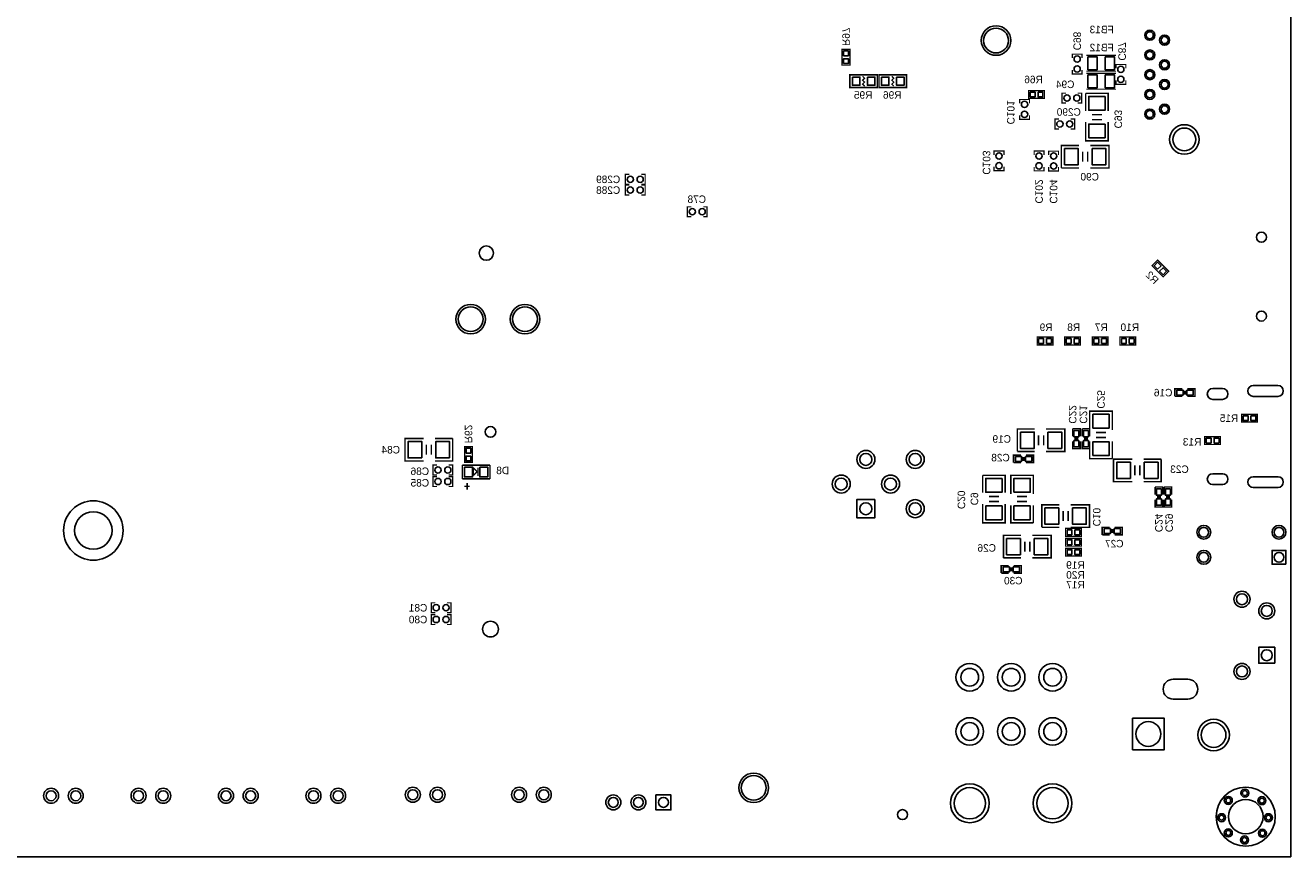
# Model space of a CAD drawing. Extents: x 0 to 254, y 0 to 180.
# Tile 3 of 4: x 126 to 254, y 0 to 84. Entities that reach past the tile are written whole.
import ezdxf

# ---------------------------------------------------------------- set-up
doc = ezdxf.new("R2010")
doc.units = 0
for name, color, linetype in [('BG_DRILLHOLE', 1, 'CONTINUOUS'), ('BG_OUTLINE', 2, 'CONTINUOUS'), ('PG_SILKSCREEN_BOTTOM', 6, 'CONTINUOUS'), ('PIN_BOTTOM', 8, 'CONTINUOUS'), ('RD_SILKSCREEN_BOTTOM', 7, 'CONTINUOUS')]:
    doc.layers.add(name, color=color, linetype=linetype)

msp = doc.modelspace()

# ---------------------------------------------------------------- linework, layer by layer
at = {"layer": 'BG_DRILLHOLE'}
for points in [[(225.39579, 82.771742, 1), (222.88119, 82.771742, 1)], [(240.075466, 83.311238, 1), (239.364266, 83.311238, 1)], [(241.57559, 82.811112, 1), (240.86439, 82.811112, 1)], [(240.075466, 81.311242, 1), (239.364266, 81.311242, 1)], [(240.075466, 79.311246, 1), (239.364266, 79.311246, 1)], [(241.57559, 80.311244, 1), (240.86439, 80.311244, 1)], [(241.57559, 78.311248, 1), (240.86439, 78.311248, 1)], [(240.075466, 77.31125, 1), (239.364266, 77.31125, 1)], [(241.57559, 75.811126, 1), (240.86439, 75.811126, 1)], [(240.075466, 75.311254, 1), (239.364266, 75.311254, 1)], [(244.375686, 72.741282, 1), (242.064286, 72.741282, 1)], [(251.542296, 62.827408, 1), (250.526296, 62.827408, 1)], [(173.20006, 61.215524, 1), (171.75226, 61.215524, 1)], [(172.150532, 54.51602, 1), (169.635932, 54.51602, 1)], [(177.650394, 54.51602, 1), (175.135794, 54.51602, 1)], [(251.542296, 54.826408, 1), (250.526296, 54.826408, 1)], [(173.443138, 43.082972, 1), (172.350938, 43.082972, 1)], [(211.55152, 40.29456, 1), (210.33232, 40.29456, 1)], [(216.55024, 40.29456, 1), (215.33104, 40.29456, 1)], [(209.05216, 37.7952, 1), (207.83296, 37.7952, 1)], [(214.05088, 37.7952, 1), (212.83168, 37.7952, 1)], [(134.551928, 33.082992, 1), (130.741928, 33.082992, 1)], [(211.55152, 35.29584, 1), (210.33232, 35.29584, 1)], [(216.55024, 35.29584, 1), (215.33104, 35.29584, 1)], [(245.691914, 32.90316, 1), (244.69217, 32.90316, 1)], [(253.311914, 32.90316, 1), (252.31217, 32.90316, 1)], [(245.691914, 30.36316, 1), (244.69217, 30.36316, 1)], [(253.311914, 30.36316, 1), (252.31217, 30.36316, 1)], [(249.622818, 26.115518, 1), (248.505218, 26.115518, 1)], [(252.135386, 24.929846, 1), (251.017786, 24.929846, 1)], [(173.697138, 23.083012, 1), (172.096938, 23.083012, 1)], [(252.135386, 20.437094, 1), (251.017786, 20.437094, 1)], [(249.622818, 18.786856, 1), (248.505218, 18.786856, 1)], [(222.37192, 18.200116, 1), (220.56852, 18.200116, 1)], [(226.57181, 18.200116, 1), (224.76841, 18.200116, 1)], [(230.7717, 18.200116, 1), (228.9683, 18.200116, 1)], [(222.37192, 12.7, 1), (220.56852, 12.7, 1)], [(226.57181, 12.7, 1), (224.76841, 12.7, 1)], [(230.7717, 12.7, 1), (228.9683, 12.7, 1)], [(240.83518, 12.446, 1), (238.32058, 12.446, 1)], [(247.43918, 12.3444, 1), (244.92458, 12.3444, 1)], [(200.83399, 6.985, 1), (198.31939, 6.985, 1)], [(128.870964, 6.181344, 1), (127.854964, 6.181344, 1)], [(131.370324, 6.181344, 1), (130.354324, 6.181344, 1)], [(137.735564, 6.181344, 1), (136.719564, 6.181344, 1)], [(140.234924, 6.181344, 1), (139.218924, 6.181344, 1)], [(146.600164, 6.181344, 1), (145.584164, 6.181344, 1)], [(149.099524, 6.181344, 1), (148.083524, 6.181344, 1)], [(155.464764, 6.181344, 1), (154.448764, 6.181344, 1)], [(157.964124, 6.181344, 1), (156.948124, 6.181344, 1)], [(165.534594, 6.285992, 1), (164.518594, 6.285992, 1)], [(168.033954, 6.285992, 1), (167.017954, 6.285992, 1)], [(176.308766, 6.285992, 1), (175.292766, 6.285992, 1)], [(178.808126, 6.285992, 1), (177.792126, 6.285992, 1)], [(223.06661, 5.417058, 1), (219.89161, 5.417058, 1)], [(231.44861, 5.417058, 1), (228.27361, 5.417058, 1)], [(249.60834, 6.44652, 1), (249.10034, 6.44652, 1)], [(185.853578, 5.511292, 1), (184.837578, 5.511292, 1)], [(188.393578, 5.511292, 1), (187.377578, 5.511292, 1)], [(190.933578, 5.511292, 1), (189.917578, 5.511292, 1)], [(247.93194, 5.70992, 1), (247.42394, 5.70992, 1)], [(251.19584, 4.064, 1), (247.69064, 4.064, 1)], [(251.33554, 5.68452, 1), (250.82754, 5.68452, 1)], [(247.24614, 3.95732, 1), (246.73814, 3.95732, 1)], [(251.99594, 3.95732, 1), (251.48794, 3.95732, 1)], [(247.93194, 2.40792, 1), (247.42394, 2.40792, 1)], [(251.38634, 2.38252, 1), (250.87834, 2.38252, 1)], [(249.58294, 1.69672, 1), (249.07494, 1.69672, 1)]]:
    msp.add_lwpolyline(points, format="xyb", close=True, dxfattribs=at)
at = {"layer": 'BG_OUTLINE'}
msp.add_lwpolyline([(0, 180.34), (254, 180.34), (254, 0), (0, 0)], close=True, dxfattribs=at)
at = {"layer": 'PG_SILKSCREEN_BOTTOM'}
for points, const_width in [([(208.53146, 81.8769), (209.32902, 81.8769), (209.32902, 80.2767), (208.53146, 80.2767), (208.53146, 81.8769)], 0.127), ([(232.859326, 80.990948), (232.859326, 81.390998), (231.859074, 81.390998), (231.859074, 80.990948)], 0.127), ([(233.29646, 81.2673), (236.29874, 81.2673)], 0.127), ([(232.859326, 79.791052), (232.859326, 79.391002), (231.859074, 79.391002), (231.859074, 79.791052)], 0.127), ([(236.29874, 79.6671), (233.29646, 79.6671)], 0.127), ([(237.287562, 79.942944), (237.287562, 80.342994), (236.28731, 80.342994), (236.28731, 79.942944)], 0.127), ([(209.318352, 78.016862), (212.112352, 78.016862), (212.112352, 79.286862), (209.318352, 79.286862), (209.318352, 78.016862)], 0.1524), ([(210.615276, 79.151988), (210.815428, 78.951836), (210.615276, 78.751938), (210.815428, 78.551786), (210.615276, 78.351888), (210.815428, 78.151736)], 0.127), ([(212.270848, 78.016862), (215.064848, 78.016862), (215.064848, 79.286862), (212.270848, 79.286862), (212.270848, 78.016862)], 0.1524), ([(213.567772, 79.151988), (213.767924, 78.951836), (213.567772, 78.751938), (213.767924, 78.551786), (213.567772, 78.351888), (213.767924, 78.151736)], 0.127), ([(233.29646, 79.4385), (236.29874, 79.4385)], 0.127), ([(237.287562, 78.743048), (237.287562, 78.342998), (236.28731, 78.342998), (236.28731, 78.743048)], 0.127), ([(229.0445, 77.700378), (229.0445, 76.902818), (227.4443, 76.902818), (227.4443, 77.700378), (229.0445, 77.700378)], 0.127), ([(231.225852, 77.436726), (230.825802, 77.436726), (230.825802, 76.436474), (231.225852, 76.436474)], 0.127), ([(232.425748, 77.436726), (232.825798, 77.436726), (232.825798, 76.436474), (232.425748, 76.436474)], 0.127), ([(235.5088, 75.6412), (235.5088, 77.4192), (233.2228, 77.4192)], 0.1524), ([(233.2228, 77.4192), (233.2228, 75.6412)], 0.1524), ([(236.29874, 77.8383), (233.29646, 77.8383)], 0.127), ([(226.525074, 76.393548), (226.525074, 76.793598), (227.525326, 76.793598), (227.525326, 76.393548)], 0.127), ([(226.525074, 75.193652), (226.525074, 74.793602), (227.525326, 74.793602), (227.525326, 75.193652)], 0.127), ([(230.50754, 74.810366), (230.10749, 74.810366), (230.10749, 73.810114), (230.50754, 73.810114)], 0.127), ([(231.707436, 74.810366), (232.107486, 74.810366), (232.107486, 73.810114), (231.707436, 73.810114)], 0.127), ([(233.2228, 74.4982), (233.2228, 72.5932), (235.5088, 72.5932), (235.5088, 74.4982)], 0.1524), ([(233.8578, 75.2602), (234.8738, 75.2602)], 0.1524), ([(233.8578, 74.7522), (234.8738, 74.7522)], 0.1524), ([(232.537, 72.136), (230.759, 72.136), (230.759, 69.85)], 0.1524), ([(233.68, 69.85), (235.585, 69.85), (235.585, 72.136), (233.68, 72.136)], 0.1524), ([(223.942148, 71.16953), (223.942148, 71.56958), (224.9424, 71.56958), (224.9424, 71.16953)], 0.127), ([(228.998526, 71.161148), (228.998526, 71.561198), (227.998274, 71.561198), (227.998274, 71.161148)], 0.127), ([(230.466646, 71.152766), (230.466646, 71.552816), (229.466394, 71.552816), (229.466394, 71.152766)], 0.127), ([(232.918, 70.485), (232.918, 71.501)], 0.1524), ([(233.426, 70.485), (233.426, 71.501)], 0.1524), ([(186.971178, 68.195698), (186.571128, 68.195698), (186.571128, 69.19595), (186.971178, 69.19595)], 0.127), ([(188.171074, 68.195698), (188.571124, 68.195698), (188.571124, 69.19595), (188.171074, 69.19595)], 0.127), ([(223.942148, 69.969634), (223.942148, 69.569584), (224.9424, 69.569584), (224.9424, 69.969634)], 0.127), ([(228.998526, 69.961252), (228.998526, 69.561202), (227.998274, 69.561202), (227.998274, 69.961252)], 0.127), ([(230.466646, 69.95287), (230.466646, 69.55282), (229.466394, 69.55282), (229.466394, 69.95287)], 0.127), ([(230.759, 69.85), (232.537, 69.85)], 0.1524), ([(186.971178, 67.105022), (186.571128, 67.105022), (186.571128, 68.105274), (186.971178, 68.105274)], 0.127), ([(188.171074, 67.105022), (188.571124, 67.105022), (188.571124, 68.105274), (188.171074, 68.105274)], 0.127), ([(193.253868, 65.90792), (192.853818, 65.90792), (192.853818, 64.907668), (193.253868, 64.907668)], 0.127), ([(194.453764, 65.90792), (194.853814, 65.90792), (194.853814, 64.907668), (194.453764, 64.907668)], 0.127), ([(239.94364, 59.940698), (240.507774, 60.504832), (241.639344, 59.373262), (241.07521, 58.809128), (239.94364, 59.940698)], 0.127), ([(229.90302, 52.69992), (229.90302, 51.90236), (228.30282, 51.90236), (228.30282, 52.69992), (229.90302, 52.69992)], 0.127), ([(232.69702, 52.69992), (232.69702, 51.90236), (231.09682, 51.90236), (231.09682, 52.69992), (232.69702, 52.69992)], 0.127), ([(235.49102, 52.69992), (235.49102, 51.90236), (233.89082, 51.90236), (233.89082, 52.69992), (235.49102, 52.69992)], 0.127), ([(238.28502, 52.69992), (238.28502, 51.90236), (236.68482, 51.90236), (236.68482, 52.69992), (238.28502, 52.69992)], 0.127), ([(243.0272, 47.4472), (242.2652, 47.4472), (242.2652, 46.6852)], 0.1524), ([(243.5352, 46.6852), (244.2972, 46.6852), (244.2972, 47.4472), (243.5352, 47.4472)], 0.1524), ([(242.2652, 46.6852), (243.0272, 46.6852)], 0.1524), ([(243.205, 46.863), (243.205, 47.2694)], 0.1524), ([(243.3574, 46.863), (243.3574, 47.2694)], 0.1524), ([(235.9152, 43.2816), (235.9152, 45.1866), (233.6292, 45.1866), (233.6292, 43.2816)], 0.1524), ([(250.62815, 44.876212), (250.62815, 44.078652), (249.02795, 44.078652), (249.02795, 44.876212), (250.62815, 44.876212)], 0.127), ([(166.1414, 42.418), (164.2364, 42.418), (164.2364, 40.132), (166.1414, 40.132)], 0.1524), ([(167.2844, 40.132), (169.0624, 40.132), (169.0624, 42.418)], 0.1524), ([(169.0624, 42.418), (167.2844, 42.418)], 0.1524), ([(228.0666, 43.3832), (226.2886, 43.3832), (226.2886, 41.0972)], 0.1524), ([(228.4476, 41.7322), (228.4476, 42.7482)], 0.1524), ([(228.9556, 41.7322), (228.9556, 42.7482)], 0.1524), ([(229.2096, 41.0972), (231.1146, 41.0972), (231.1146, 43.3832), (229.2096, 43.3832)], 0.1524), ([(232.664, 42.6466), (232.664, 43.4086), (231.902, 43.4086)], 0.1524), ([(231.902, 43.4086), (231.902, 42.6466)], 0.1524), ([(232.0798, 42.4688), (232.4862, 42.4688)], 0.1524), ([(232.0798, 42.3164), (232.4862, 42.3164)], 0.1524), ([(233.6292, 42.6466), (233.6292, 43.4086), (232.8672, 43.4086)], 0.1524), ([(232.8672, 43.4086), (232.8672, 42.6466)], 0.1524), ([(233.045, 42.4688), (233.4514, 42.4688)], 0.1524), ([(233.045, 42.3164), (233.4514, 42.3164)], 0.1524), ([(235.2802, 43.0276), (234.2642, 43.0276)], 0.1524), ([(235.2802, 42.5196), (234.2642, 42.5196)], 0.1524), ([(245.285768, 41.806876), (245.285768, 42.604436), (246.885968, 42.604436), (246.885968, 41.806876), (245.285768, 41.806876)], 0.127), ([(166.3954, 41.783), (166.3954, 40.767)], 0.1524), ([(166.9034, 41.783), (166.9034, 40.767)], 0.1524), ([(171.068492, 39.98595), (170.270932, 39.98595), (170.270932, 41.58615), (171.068492, 41.58615), (171.068492, 39.98595)], 0.127), ([(226.2886, 41.0972), (228.0666, 41.0972)], 0.1524), ([(231.902, 42.1386), (231.902, 41.3766), (232.664, 41.3766), (232.664, 42.1386)], 0.1524), ([(232.8672, 42.1386), (232.8672, 41.3766), (233.6292, 41.3766), (233.6292, 42.1386)], 0.1524), ([(233.6292, 42.1386), (233.6292, 40.3606), (235.9152, 40.3606)], 0.1524), ([(235.9152, 40.3606), (235.9152, 42.1386)], 0.1524), ([(167.471852, 39.717726), (167.071802, 39.717726), (167.071802, 38.717474), (167.471852, 38.717474)], 0.127), ([(168.671748, 39.717726), (169.071798, 39.717726), (169.071798, 38.717474), (168.671748, 38.717474)], 0.127), ([(170.044872, 39.71671), (172.844714, 39.71671)], 0.1524), ([(170.044872, 38.316662), (170.044872, 39.71671)], 0.1524), ([(172.844714, 39.71671), (172.844714, 38.316662)], 0.1524), ([(226.6696, 40.730424), (225.9076, 40.730424), (225.9076, 39.968424)], 0.1524), ([(225.9076, 39.968424), (226.6696, 39.968424)], 0.1524), ([(226.8474, 40.146224), (226.8474, 40.552624)], 0.1524), ([(226.9998, 40.146224), (226.9998, 40.552624)], 0.1524), ([(227.1776, 39.968424), (227.9396, 39.968424), (227.9396, 40.730424), (227.1776, 40.730424)], 0.1524), ([(237.95228, 40.315388), (236.04728, 40.315388), (236.04728, 38.029388), (237.95228, 38.029388)], 0.1524), ([(239.09528, 38.029388), (240.87328, 38.029388), (240.87328, 40.315388)], 0.1524), ([(240.87328, 40.315388), (239.09528, 40.315388)], 0.1524), ([(167.471852, 38.549326), (167.071802, 38.549326), (167.071802, 37.549074), (167.471852, 37.549074)], 0.127), ([(168.671748, 38.549326), (169.071798, 38.549326), (169.071798, 37.549074), (168.671748, 37.549074)], 0.127), ([(171.152312, 39.448486), (171.533312, 39.067486)], 0.1524), ([(171.152312, 38.661086), (171.152312, 39.448486)], 0.1524), ([(171.533312, 39.042086), (171.152312, 38.661086)], 0.1524), ([(171.533312, 39.067486), (171.533312, 39.042086)], 0.1524), ([(171.634912, 38.610286), (171.634912, 39.448486)], 0.1524), ([(225.0694, 36.9062), (225.0694, 38.6842), (222.7834, 38.6842)], 0.1524), ([(222.7834, 38.6842), (222.7834, 36.9062)], 0.1524), ([(227.9142, 36.7792), (227.9142, 38.6842), (225.6282, 38.6842), (225.6282, 36.7792)], 0.1524), ([(238.20628, 39.680388), (238.20628, 38.664388)], 0.1524), ([(238.71428, 39.680388), (238.71428, 38.664388)], 0.1524), ([(172.844714, 38.316662), (170.044872, 38.316662)], 0.1524), ([(170.25112, 37.568886), (170.78452, 37.568886)], 0.1524), ([(170.53052, 37.238686), (170.53052, 37.899086)], 0.1524), ([(241.0206, 36.7284), (241.0206, 37.4904), (240.2586, 37.4904)], 0.1524), ([(240.2586, 37.4904), (240.2586, 36.7284)], 0.1524), ([(241.935, 36.7284), (241.935, 37.4904), (241.173, 37.4904)], 0.1524), ([(241.173, 37.4904), (241.173, 36.7284)], 0.1524), ([(223.4184, 36.5252), (224.4344, 36.5252)], 0.1524), ([(223.4184, 36.0172), (224.4344, 36.0172)], 0.1524), ([(227.2792, 36.5252), (226.2632, 36.5252)], 0.1524), ([(227.2792, 36.0172), (226.2632, 36.0172)], 0.1524), ([(240.2586, 36.2204), (240.2586, 35.4584), (241.0206, 35.4584), (241.0206, 36.2204)], 0.1524), ([(240.4364, 36.5506), (240.8428, 36.5506)], 0.1524), ([(240.4364, 36.3982), (240.8428, 36.3982)], 0.1524), ([(241.173, 36.2204), (241.173, 35.4584), (241.935, 35.4584), (241.935, 36.2204)], 0.1524), ([(241.3508, 36.5506), (241.7572, 36.5506)], 0.1524), ([(241.3508, 36.3982), (241.7572, 36.3982)], 0.1524), ([(222.7834, 35.7632), (222.7834, 33.8582), (225.0694, 33.8582), (225.0694, 35.7632)], 0.1524), ([(225.6282, 35.6362), (225.6282, 33.8582), (227.9142, 33.8582)], 0.1524), ([(227.9142, 33.8582), (227.9142, 35.6362)], 0.1524), ([(230.5558, 35.687), (228.7778, 35.687), (228.7778, 33.401)], 0.1524), ([(230.9368, 34.036), (230.9368, 35.052)], 0.1524), ([(231.4448, 34.036), (231.4448, 35.052)], 0.1524), ([(231.6988, 33.401), (233.6038, 33.401), (233.6038, 35.687), (231.6988, 35.687)], 0.1524), ([(228.7778, 33.401), (230.5558, 33.401)], 0.1524), ([(231.1781, 32.49422), (231.1781, 33.29178), (232.7783, 33.29178), (232.7783, 32.49422), (231.1781, 32.49422)], 0.127), ([(235.6612, 33.402524), (234.8992, 33.402524), (234.8992, 32.640524)], 0.1524), ([(236.1692, 32.640524), (236.9312, 32.640524), (236.9312, 33.402524), (236.1692, 33.402524)], 0.1524), ([(226.6696, 32.5882), (224.8916, 32.5882), (224.8916, 30.3022)], 0.1524), ([(227.8126, 30.3022), (229.7176, 30.3022), (229.7176, 32.5882), (227.8126, 32.5882)], 0.1524), ([(231.1781, 31.490158), (231.1781, 32.287718), (232.7783, 32.287718), (232.7783, 31.490158), (231.1781, 31.490158)], 0.127), ([(234.8992, 32.640524), (235.6612, 32.640524)], 0.1524), ([(235.839, 32.818324), (235.839, 33.224724)], 0.1524), ([(235.9914, 32.818324), (235.9914, 33.224724)], 0.1524), ([(227.0506, 30.9372), (227.0506, 31.9532)], 0.1524), ([(227.5586, 30.9372), (227.5586, 31.9532)], 0.1524), ([(231.1781, 30.486096), (231.1781, 31.283656), (232.7783, 31.283656), (232.7783, 30.486096), (231.1781, 30.486096)], 0.127), ([(225.42246, 29.521658), (224.66046, 29.521658), (224.66046, 28.759658)], 0.1524), ([(224.8916, 30.3022), (226.6696, 30.3022)], 0.1524), ([(225.93046, 28.759658), (226.69246, 28.759658), (226.69246, 29.521658), (225.93046, 29.521658)], 0.1524), ([(224.66046, 28.759658), (225.42246, 28.759658)], 0.1524), ([(225.60026, 28.937458), (225.60026, 29.343858)], 0.1524), ([(225.75266, 28.937458), (225.75266, 29.343858)], 0.1524), ([(167.294052, 25.747726), (166.894002, 25.747726), (166.894002, 24.747474), (167.294052, 24.747474)], 0.127), ([(168.493948, 25.747726), (168.893998, 25.747726), (168.893998, 24.747474), (168.493948, 24.747474)], 0.127), ([(167.294052, 24.553926), (166.894002, 24.553926), (166.894002, 23.553674), (167.294052, 23.553674)], 0.127), ([(168.493948, 24.553926), (168.893998, 24.553926), (168.893998, 23.553674), (168.493948, 23.553674)], 0.127)]:
    msp.add_lwpolyline(points, dxfattribs=dict(at, const_width=const_width))
at = {"layer": 'PIN_BOTTOM'}
for points in [[(208.68005, 81.22539), (209.18043, 81.22539), (209.18043, 81.72577), (208.68005, 81.72577)], [(208.68005, 80.42783), (209.18043, 80.42783), (209.18043, 80.92821), (208.68005, 80.92821)], [(233.44886, 81.11744), (233.44886, 79.81696), (234.39882, 79.81696), (234.39882, 81.11744)], [(235.19638, 81.11744), (235.19638, 79.81696), (236.14634, 79.81696), (236.14634, 81.11744)], [(209.572352, 79.058262), (209.572352, 78.245462), (210.334352, 78.245462), (210.334352, 79.058262)], [(211.096352, 79.058262), (211.096352, 78.245462), (211.858352, 78.245462), (211.858352, 79.058262)], [(212.524848, 79.058262), (212.524848, 78.245462), (213.286848, 78.245462), (213.286848, 79.058262)], [(214.048848, 79.058262), (214.048848, 78.245462), (214.810848, 78.245462), (214.810848, 79.058262)], [(233.44886, 79.28864), (233.44886, 77.98816), (234.39882, 77.98816), (234.39882, 79.28864)], [(235.19638, 79.28864), (235.19638, 77.98816), (236.14634, 77.98816), (236.14634, 79.28864)], [(227.59543, 77.551788), (227.59543, 77.051408), (228.09581, 77.051408), (228.09581, 77.551788)], [(228.39299, 77.551788), (228.39299, 77.051408), (228.89337, 77.051408), (228.89337, 77.551788)], [(235.1913, 77.1017), (233.5403, 77.1017), (233.5403, 75.7047), (235.1913, 75.7047)], [(235.1913, 74.3077), (233.5403, 74.3077), (233.5403, 72.9107), (235.1913, 72.9107)], [(231.0765, 71.8185), (231.0765, 70.1675), (232.4735, 70.1675), (232.4735, 71.8185)], [(233.8705, 71.8185), (233.8705, 70.1675), (235.2675, 70.1675), (235.2675, 71.8185)], [(240.509552, 59.585098), (240.863374, 59.93892), (240.509552, 60.292742), (240.15573, 59.93892)], [(241.073432, 59.021218), (241.427254, 59.37504), (241.073432, 59.728862), (240.71961, 59.37504)], [(228.45395, 52.55133), (228.45395, 52.05095), (228.95433, 52.05095), (228.95433, 52.55133)], [(229.25151, 52.55133), (229.25151, 52.05095), (229.75189, 52.05095), (229.75189, 52.55133)], [(231.24795, 52.55133), (231.24795, 52.05095), (231.74833, 52.05095), (231.74833, 52.55133)], [(232.04551, 52.55133), (232.04551, 52.05095), (232.54589, 52.05095), (232.54589, 52.55133)], [(234.04195, 52.55133), (234.04195, 52.05095), (234.54233, 52.05095), (234.54233, 52.55133)], [(234.83951, 52.55133), (234.83951, 52.05095), (235.33989, 52.05095), (235.33989, 52.55133)], [(236.83595, 52.55133), (236.83595, 52.05095), (237.33633, 52.05095), (237.33633, 52.55133)], [(237.63351, 52.55133), (237.63351, 52.05095), (238.13389, 52.05095), (238.13389, 52.55133)], [(242.4557, 47.3202), (242.4557, 46.8122), (243.0907, 46.8122), (243.0907, 47.3202)], [(243.4717, 47.3202), (243.4717, 46.8122), (244.1067, 46.8122), (244.1067, 47.3202)], [(233.9467, 43.4721), (235.5977, 43.4721), (235.5977, 44.8691), (233.9467, 44.8691)], [(249.17908, 44.727622), (249.17908, 44.227242), (249.67946, 44.227242), (249.67946, 44.727622)], [(249.97664, 44.727622), (249.97664, 44.227242), (250.47702, 44.227242), (250.47702, 44.727622)], [(226.6061, 43.0657), (226.6061, 41.4147), (228.0031, 41.4147), (228.0031, 43.0657)], [(229.4001, 43.0657), (229.4001, 41.4147), (230.7971, 41.4147), (230.7971, 43.0657)], [(232.537, 43.2181), (232.029, 43.2181), (232.029, 42.5831), (232.537, 42.5831)], [(233.5022, 43.2181), (232.9942, 43.2181), (232.9942, 42.5831), (233.5022, 42.5831)], [(245.937278, 41.955466), (245.937278, 42.455846), (245.436898, 42.455846), (245.436898, 41.955466)], [(246.734838, 41.955466), (246.734838, 42.455846), (246.234458, 42.455846), (246.234458, 41.955466)], [(165.9509, 40.4495), (165.9509, 42.1005), (164.5539, 42.1005), (164.5539, 40.4495)], [(168.7449, 40.4495), (168.7449, 42.1005), (167.3479, 42.1005), (167.3479, 40.4495)], [(170.919902, 41.43502), (170.419522, 41.43502), (170.419522, 40.93464), (170.919902, 40.93464)], [(232.537, 42.2021), (232.029, 42.2021), (232.029, 41.5671), (232.537, 41.5671)], [(233.5022, 42.2021), (232.9942, 42.2021), (232.9942, 41.5671), (233.5022, 41.5671)], [(233.9467, 40.6781), (235.5977, 40.6781), (235.5977, 42.0751), (233.9467, 42.0751)], [(170.919902, 40.63746), (170.419522, 40.63746), (170.419522, 40.13708), (170.919902, 40.13708)], [(226.0981, 40.603424), (226.0981, 40.095424), (226.7331, 40.095424), (226.7331, 40.603424)], [(227.1141, 40.603424), (227.1141, 40.095424), (227.7491, 40.095424), (227.7491, 40.603424)], [(237.76178, 38.346888), (237.76178, 39.997888), (236.36478, 39.997888), (236.36478, 38.346888)], [(240.55578, 38.346888), (240.55578, 39.997888), (239.15878, 39.997888), (239.15878, 38.346888)], [(170.263312, 39.511986), (170.263312, 38.521386), (171.076112, 38.521386), (171.076112, 39.511986)], [(171.813474, 39.511986), (171.813474, 38.521386), (172.626274, 38.521386), (172.626274, 39.511986)], [(224.7519, 38.3667), (223.1009, 38.3667), (223.1009, 36.9697), (224.7519, 36.9697)], [(225.9457, 36.9697), (227.5967, 36.9697), (227.5967, 38.3667), (225.9457, 38.3667)], [(240.8936, 37.2999), (240.3856, 37.2999), (240.3856, 36.6649), (240.8936, 36.6649)], [(241.808, 37.2999), (241.3, 37.2999), (241.3, 36.6649), (241.808, 36.6649)], [(211.85632, 36.21024), (211.85632, 34.38144), (210.02752, 34.38144), (210.02752, 36.21024)], [(240.8936, 36.2839), (240.3856, 36.2839), (240.3856, 35.6489), (240.8936, 35.6489)], [(241.808, 36.2839), (241.3, 36.2839), (241.3, 35.6489), (241.808, 35.6489)], [(224.7519, 35.5727), (223.1009, 35.5727), (223.1009, 34.1757), (224.7519, 34.1757)], [(225.9457, 34.1757), (227.5967, 34.1757), (227.5967, 35.5727), (225.9457, 35.5727)], [(229.0953, 35.3695), (229.0953, 33.7185), (230.4923, 33.7185), (230.4923, 35.3695)], [(231.8893, 35.3695), (231.8893, 33.7185), (233.2863, 33.7185), (233.2863, 35.3695)], [(225.2091, 32.2707), (225.2091, 30.6197), (226.6061, 30.6197), (226.6061, 32.2707)], [(228.0031, 32.2707), (228.0031, 30.6197), (229.4001, 30.6197), (229.4001, 32.2707)], [(231.82961, 32.64281), (231.82961, 33.14319), (231.32923, 33.14319), (231.32923, 32.64281)], [(231.82961, 31.638748), (231.82961, 32.139128), (231.32923, 32.139128), (231.32923, 31.638748)], [(232.62717, 32.64281), (232.62717, 33.14319), (232.12679, 33.14319), (232.12679, 32.64281)], [(232.62717, 31.638748), (232.62717, 32.139128), (232.12679, 32.139128), (232.12679, 31.638748)], [(235.0897, 33.275524), (235.0897, 32.767524), (235.7247, 32.767524), (235.7247, 33.275524)], [(236.1057, 33.275524), (236.1057, 32.767524), (236.7407, 32.767524), (236.7407, 33.275524)], [(231.82961, 30.634686), (231.82961, 31.135066), (231.32923, 31.135066), (231.32923, 30.634686)], [(232.62717, 30.634686), (232.62717, 31.135066), (232.12679, 31.135066), (232.12679, 30.634686)], [(253.512066, 29.663136), (252.112018, 29.663136), (252.112018, 31.063184), (253.512066, 31.063184)], [(224.85096, 29.394658), (224.85096, 28.886658), (225.48596, 28.886658), (225.48596, 29.394658)], [(225.86696, 29.394658), (225.86696, 28.886658), (226.50196, 28.886658), (226.50196, 29.394658)], [(252.389386, 19.624294), (250.763786, 19.624294), (250.763786, 21.249894), (252.389386, 21.249894)], [(237.97768, 10.8458), (237.97768, 14.0462), (241.17808, 14.0462), (241.17808, 10.8458)], [(189.663578, 6.273292), (191.187578, 6.273292), (191.187578, 4.749292), (189.663578, 4.749292)]]:
    msp.add_lwpolyline(points, close=True, dxfattribs=at)
for points in [[(246.092853, 47.481871), (247.092851, 47.481871, -1), (247.092851, 46.381797), (246.092853, 46.381797, -1)], [(250.2027, 47.781845), (252.702568, 47.781845, -1), (252.702568, 46.681771), (250.2027, 46.681771, -1)], [(246.092853, 38.841807), (247.092851, 38.841807, -1), (247.092851, 37.741733), (246.092853, 37.741733, -1)], [(250.2027, 38.541833), (252.702568, 38.541833, -1), (252.702568, 37.441759), (250.2027, 37.441759, -1)], [(243.57838, 15.9893), (242.07978, 15.9893, -1), (242.07978, 17.9959), (243.57838, 17.9959, -1)]]:
    msp.add_lwpolyline(points, format="xyb", close=True, dxfattribs=at)
for centre, radius in [((224.13849, 82.771742), 1.4986), ((239.719866, 83.311238), 0.508), ((241.21999, 82.811112), 0.508), ((232.3592, 80.891126), 0.3175), ((239.719866, 81.311242), 0.508), ((241.21999, 80.311244), 0.508), ((232.3592, 79.890874), 0.3175), ((236.787436, 79.843122), 0.3175), ((239.719866, 79.311246), 0.508), ((236.787436, 78.84287), 0.3175), ((241.21999, 78.311248), 0.508), ((231.325674, 76.9366), 0.3175), ((232.325926, 76.9366), 0.3175), ((239.719866, 77.31125), 0.508), ((227.0252, 76.293726), 0.3175), ((239.719866, 75.311254), 0.508), ((241.21999, 75.811126), 0.508), ((227.0252, 75.293474), 0.3175), ((230.607362, 74.31024), 0.3175), ((231.607614, 74.31024), 0.3175), ((243.219986, 72.741282), 1.4986), ((224.442274, 71.069708), 0.3175), ((228.4984, 71.061326), 0.3175), ((229.96652, 71.052944), 0.3175), ((224.442274, 70.069456), 0.3175), ((228.4984, 70.061074), 0.3175), ((229.96652, 70.052692), 0.3175), ((187.071, 68.695824), 0.3175), ((188.071252, 68.695824), 0.3175), ((187.071, 67.605148), 0.3175), ((188.071252, 67.605148), 0.3175), ((193.35369, 65.407794), 0.3175), ((194.353942, 65.407794), 0.3175), ((251.034296, 62.827408), 0.508), ((172.47616, 61.215524), 0.7239), ((170.893232, 54.51602), 1.4986), ((176.393094, 54.51602), 1.4986), ((251.034296, 54.826408), 0.508), ((172.897038, 43.082972), 0.5461), ((210.94192, 40.29456), 0.9144), ((215.94064, 40.29456), 0.9144), ((167.571674, 39.2176), 0.3175), ((168.571926, 39.2176), 0.3175), ((208.44256, 37.7952), 0.9144), ((213.44128, 37.7952), 0.9144), ((167.571674, 38.0492), 0.3175), ((168.571926, 38.0492), 0.3175), ((132.646928, 33.082992), 3.0099), ((215.94064, 35.29584), 0.9144), ((245.192042, 32.90316), 0.700024), ((252.812042, 32.90316), 0.700024), ((245.192042, 30.36316), 0.700024), ((249.064018, 26.115518), 0.8128), ((251.576586, 24.929846), 0.8128), ((167.393874, 25.2476), 0.3175), ((167.393874, 24.0538), 0.3175), ((168.394126, 25.2476), 0.3175), ((168.394126, 24.0538), 0.3175), ((172.897038, 23.083012), 0.8001), ((221.47022, 18.200116), 1.397), ((225.67011, 18.200116), 1.397), ((229.87, 18.200116), 1.397), ((249.064018, 18.786856), 0.8128), ((221.47022, 12.7), 1.397), ((225.67011, 12.7), 1.397), ((229.87, 12.7), 1.397), ((246.18188, 12.3444), 1.6002), ((199.57669, 6.985), 1.4986), ((128.362964, 6.181344), 0.762), ((130.862324, 6.181344), 0.762), ((137.227564, 6.181344), 0.762), ((139.726924, 6.181344), 0.762), ((146.092164, 6.181344), 0.762), ((148.591524, 6.181344), 0.762), ((154.956764, 6.181344), 0.762), ((157.456124, 6.181344), 0.762), ((165.026594, 6.285992), 0.762), ((167.525954, 6.285992), 0.762), ((175.800766, 6.285992), 0.762), ((178.300126, 6.285992), 0.762), ((221.47911, 5.417058), 1.9685), ((229.86111, 5.417058), 1.9685), ((249.44324, 4.064), 2.9972), ((249.35434, 6.44652), 0.4064), ((185.345578, 5.511292), 0.762), ((187.885578, 5.511292), 0.762), ((247.67794, 5.70992), 0.4064), ((251.08154, 5.68452), 0.4064), ((214.6554, 4.2672), 0.508), ((246.99214, 3.95732), 0.4064), ((251.74194, 3.95732), 0.4064), ((247.67794, 2.40792), 0.4064), ((251.13234, 2.38252), 0.4064), ((249.32894, 1.69672), 0.4064)]:
    msp.add_circle(centre, radius, dxfattribs=at)

# ---------------------------------------------------------------- texts
at = {"layer": 'RD_SILKSCREEN_BOTTOM', "text_generation_flag": 2, "width": 1.003333}
for s, rotation, p in [('R97', 270, (208.54924, 82.219546)), ('C98', 270, (231.9782, 81.787746)), ('C87', 270, (236.533436, 80.739742)), ('C101', 270, (225.2472, 74.269346)), ('C93', 270, (236.1438, 73.862946)), ('C103', 270, (222.791274, 69.172328)), ('C102', 270, (228.1174, 66.242946)), ('C104', 270, (229.58552, 66.234564)), ('R2', 315, (240.156746, 58.00598)), ('C25', 270, (234.3912, 45.440346)), ('C22', 270, (231.521, 43.916346)), ('C21', 270, (232.6132, 43.916346)), ('R62', 270, (170.288712, 41.928796)), ('C20', 270, (220.2434, 35.254946)), ('C9', 270, (221.5642, 35.6362)), ('C10', 270, (233.9594, 33.502346)), ('C24', 270, (240.2586, 32.918146)), ('C29', 270, (241.3, 32.918146))]:
    msp.add_text(s, height=0.762, rotation=rotation, dxfattribs=at).set_placement(p)
for s, p in [('FB13', (236.068108, 83.5152)), ('FB12', (236.068108, 81.6864)), ('R66', (228.879654, 78.444598)), ('C94', (232.080054, 77.9526)), ('R95', (211.604606, 76.873862)), ('R96', (214.557102, 76.873862)), ('C290', (232.733342, 75.14844)), ('C90', (234.569254, 68.58)), ('C288', (186.04738, 67.224148)), ('C289', (186.04738, 68.314824)), ('C78', (194.74307, 66.296794)), ('R9', (229.86492, 53.31714)), ('R8', (232.65892, 53.31714)), ('R7', (235.45292, 53.31714)), ('R10', (238.628174, 53.31714)), ('C16', (242.011454, 46.6852)), ('R15', (248.685304, 44.096432)), ('C19', (225.653854, 41.9862)), ('R13', (244.943122, 41.697656)), ('C84', (163.728654, 40.894)), ('C28', (225.526854, 40.095424)), ('C86', (166.675054, 38.7096)), ('D8', (174.786544, 38.795198)), ('C23', (243.667534, 38.918388)), ('C85', (166.675054, 37.5412)), ('C27', (237.058454, 31.370524)), ('C26', (224.129854, 30.9372)), ('R19', (233.121454, 29.21)), ('C30', (226.819714, 27.616658)), ('R20', (233.121454, 28.205938)), ('R17', (233.121454, 27.201876)), ('C80', (166.497254, 23.6728)), ('C81', (166.497254, 24.8666))]:
    msp.add_text(s, height=0.762, dxfattribs=at).set_placement(p)

doc.saveas('drawing.dxf')
